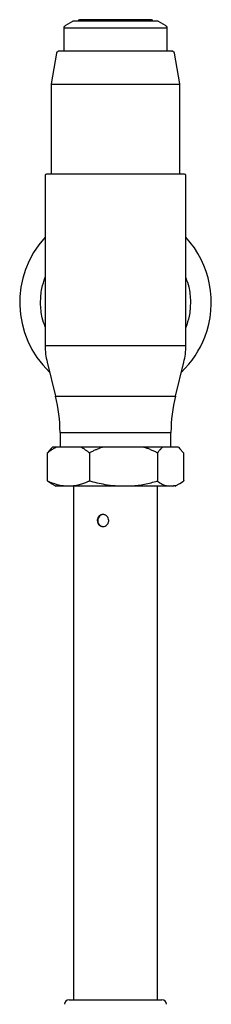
# Model space of a CAD drawing. Header units: millimetres. Extents: x 3674.572 to 3674.636, y 1914.146 to 1915.104.
# Tile 9 of 9: x 3674.572 to 3674.636, y 1914.776 to 1915.104. Entities that reach past the tile are written whole.
import ezdxf

# ---------------------------------------------------------------- set-up
doc = ezdxf.new("R2010")
doc.units = ezdxf.units.MM
doc.layers.add('SANINDUSA', color=3, linetype='Continuous')

msp = doc.modelspace()

# ---------------------------------------------------------------- linework, layer by layer
at = {"layer": 'SANINDUSA'}
for p, q in [((3674.589802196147, 1915.10356420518), (3674.587418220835, 1915.102187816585)), ((3674.620918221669, 1915.102187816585), (3674.61853424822, 1915.10356420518)), ((3674.586918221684, 1915.101321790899), (3674.586918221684, 1915.093631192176)), ((3674.618024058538, 1915.101321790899), (3674.586918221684, 1915.101321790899)), ((3674.621418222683, 1915.101321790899), (3674.618024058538, 1915.101321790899)), ((3674.621418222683, 1915.093631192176), (3674.621418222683, 1915.101321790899)), ((3674.584498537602, 1915.093011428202), (3674.582683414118, 1915.082717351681)), ((3674.625653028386, 1915.082717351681), (3674.623837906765, 1915.093011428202)), ((3674.582668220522, 1915.082543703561), (3674.582668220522, 1915.052581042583)), ((3674.62143781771, 1915.082543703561), (3674.582668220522, 1915.082543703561)), ((3674.62566822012, 1915.082543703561), (3674.62143781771, 1915.082543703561)), ((3674.62566822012, 1915.052581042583), (3674.62566822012, 1915.082543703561)), ((3674.580668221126, 1915.052131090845), (3674.580668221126, 1914.995455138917)), ((3674.627668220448, 1914.995455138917), (3674.627668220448, 1915.052131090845)), ((3674.580668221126, 1914.995455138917), (3674.627668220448, 1914.995455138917)), ((3674.581351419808, 1914.989890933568), (3674.584169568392, 1914.978587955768)), ((3674.624166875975, 1914.978587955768), (3674.626985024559, 1914.989890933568)), ((3674.584169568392, 1914.978587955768), (3674.624166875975, 1914.978587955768)), ((3674.585654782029, 1914.966491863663), (3674.585654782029, 1914.961631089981)), ((3674.585654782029, 1914.966491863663), (3674.622681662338, 1914.966491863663)), ((3674.622681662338, 1914.961631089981), (3674.622681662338, 1914.966491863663)), ((3674.581392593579, 1914.959592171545), (3674.581392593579, 1914.950436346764)), ((3674.581423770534, 1914.959592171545), (3674.581392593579, 1914.959592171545)), ((3674.582643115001, 1914.961105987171), (3674.581437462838, 1914.95969823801)), ((3674.583168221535, 1914.961631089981), (3674.582643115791, 1914.961105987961)), ((3674.584184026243, 1914.961631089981), (3674.583168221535, 1914.961631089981)), ((3674.592832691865, 1914.961631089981), (3674.584184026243, 1914.961631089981)), ((3674.599763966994, 1914.961631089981), (3674.592832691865, 1914.961631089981)), ((3674.595493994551, 1914.959592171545), (3674.595493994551, 1914.950436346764)), ((3674.613809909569, 1914.961631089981), (3674.599763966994, 1914.961631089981)), ((3674.619748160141, 1914.961631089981), (3674.613809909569, 1914.961631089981)), ((3674.618238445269, 1914.959592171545), (3674.618238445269, 1914.950436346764)), ((3674.625145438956, 1914.961631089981), (3674.619748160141, 1914.961631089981)), ((3674.625168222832, 1914.961631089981), (3674.625145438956, 1914.961631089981)), ((3674.625168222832, 1914.961631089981), (3674.625653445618, 1914.961066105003)), ((3674.625653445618, 1914.961066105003), (3674.626898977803, 1914.95969823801)), ((3674.626932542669, 1914.950436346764), (3674.626932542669, 1914.959592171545)), ((3674.582713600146, 1914.949507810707), (3674.581468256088, 1914.950306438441)), ((3674.582714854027, 1914.949507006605), (3674.584133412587, 1914.948651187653)), ((3674.624203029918, 1914.948651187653), (3674.625622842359, 1914.949507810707)), ((3674.625622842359, 1914.949507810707), (3674.626868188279, 1914.950306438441)), ((3674.590190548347, 1914.948631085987), (3674.586826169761, 1914.948631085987)), ((3674.59016822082, 1914.948631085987), (3674.59016822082, 1914.777311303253)), ((3674.609518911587, 1914.948631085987), (3674.604054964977, 1914.948631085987)), ((3674.618168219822, 1914.777311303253), (3674.618168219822, 1914.948631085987)), ((3674.623496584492, 1914.948631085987), (3674.621397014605, 1914.948631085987)), ((3674.623729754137, 1914.948631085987), (3674.623496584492, 1914.948631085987)), ((3674.624203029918, 1914.948651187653), (3674.623569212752, 1914.948651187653))]:
    msp.add_line(p, q, dxfattribs=at)
for centre, radius, start, end in [((3674.590052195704, 1915.103131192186), 0.0005000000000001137, 90, 120.0000000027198), ((3674.592168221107, 1915.103631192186), 0.0005000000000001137, 90, 180), ((3674.616168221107, 1915.103631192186), 0.0004999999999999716, 0, 90), ((3674.618284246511, 1915.103131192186), 0.0005000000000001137, 59.99999999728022, 90), ((3674.587918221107, 1915.101321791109), 0.0009999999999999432, 120.0000000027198, 180), ((3674.620418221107, 1915.101321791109), 0.001000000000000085, 0, 59.99999999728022), ((3674.585237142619, 1915.092881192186), 0.0007500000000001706, 90, 169.999999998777), ((3674.623099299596, 1915.092881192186), 0.0007500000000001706, 10.00000000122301, 90), ((3674.583668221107, 1915.082543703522), 0.001000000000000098, 169.999999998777, 180), ((3674.624668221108, 1915.082543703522), 0.001000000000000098, 0, 10.00000000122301), ((3674.581168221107, 1915.052131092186), 0.0005000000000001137, 90, 180), ((3674.627168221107, 1915.052131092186), 0.0005000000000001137, 0, 90), ((3674.604168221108, 1915.009881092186), 0.03199999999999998, 137.2544307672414, 226.5447066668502), ((3674.604168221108, 1915.009881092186), 0.03200000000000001, 338.8274344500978, 42.74556923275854), ((3674.604168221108, 1915.009881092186), 0.03200000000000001, 313.4552933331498, 338.8274344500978), ((3674.603668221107, 1914.995455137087), 0.02299999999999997, 180, 194.0000000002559), ((3674.604668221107, 1914.995455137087), 0.02299999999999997, 345.9999999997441, 0), ((3674.535654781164, 1914.966491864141), 0.04999999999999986, 0, 14.00000000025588), ((3674.672681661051, 1914.966491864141), 0.05, 165.9999999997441, 180), ((3674.584208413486, 1914.948781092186), 0.0001499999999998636, 239.9999999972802, 270), ((3674.586826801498, 1914.948748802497), 0.0001177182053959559, 236.0191783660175, 269.6925197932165), ((3674.604410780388, 1914.948648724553), 0.000356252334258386, 179.6038583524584, 182.8379568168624), ((3674.609511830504, 1914.948658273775), 2.8094795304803e-05, 284.5984111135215, 345.3909716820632), ((3674.623496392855, 1914.948773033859), 0.0001419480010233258, 270.0773519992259, 300.8641344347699), ((3674.624128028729, 1914.948781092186), 0.0001500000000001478, 270, 300.0000000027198), ((3674.588668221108, 1914.775811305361), 0.001499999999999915, 90, 180), ((3674.619668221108, 1914.775811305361), 0.001499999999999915, 0, 90)]:
    msp.add_arc(centre, radius, start, end, dxfattribs=at)
for points, knots in [([(3674.618284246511, 1915.103631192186), (3674.613084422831, 1915.103631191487), (3674.611649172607, 1915.103631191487), (3674.609067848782, 1915.103631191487), (3674.606256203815, 1915.103631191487), (3674.603348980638, 1915.103631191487), (3674.600536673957, 1915.103631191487), (3674.597972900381, 1915.103631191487), (3674.595712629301, 1915.103631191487), (3674.593741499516, 1915.103631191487), (3674.592074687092, 1915.103631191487), (3674.590839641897, 1915.103631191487), (3674.590131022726, 1915.103631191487), (3674.590118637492, 1915.103631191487), (3674.590113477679, 1915.103631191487)], [0, 0, 0, 0, 0.08359577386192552, 0.1706668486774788, 0.2595857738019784, 0.3485047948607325, 0.4355760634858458, 0.519171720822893, 0.5980431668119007, 0.6769145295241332, 0.7605105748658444, 0.8475815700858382, 0.93650095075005, 1, 1, 1, 1]), ([(3674.613807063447, 1915.104131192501), (3674.613339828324, 1915.104131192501), (3674.612377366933, 1915.104131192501), (3674.610508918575, 1915.104131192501), (3674.608338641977, 1915.104131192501), (3674.605941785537, 1915.104131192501), (3674.60347215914, 1915.104131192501), (3674.601080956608, 1915.104131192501), (3674.598901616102, 1915.104131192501), (3674.596980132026, 1915.104131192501), (3674.595304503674, 1915.104131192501), (3674.593887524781, 1915.104131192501), (3674.592837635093, 1915.104131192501), (3674.592235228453, 1915.104131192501), (3674.592224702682, 1915.104131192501), (3674.59222031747, 1915.104131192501)], [0, 0, 0, 0, 0.07310510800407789, 0.1505898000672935, 0.2312954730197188, 0.3137139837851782, 0.396132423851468, 0.4768381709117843, 0.5543224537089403, 0.6274280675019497, 0.7005336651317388, 0.778017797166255, 0.8587237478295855, 0.941141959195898, 1, 1, 1, 1]), ([(3674.616116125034, 1915.104131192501), (3674.616131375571, 1915.104131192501), (3674.616198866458, 1915.104131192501), (3674.615818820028, 1915.104131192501), (3674.615050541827, 1915.104131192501), (3674.614213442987, 1915.104131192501), (3674.613807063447, 1915.104131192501)], [0, 0, 0, 0, 0.09244617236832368, 0.4091183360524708, 0.7131495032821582, 0.9999999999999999, 0.9999999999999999, 0.9999999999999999, 0.9999999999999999]), ([(3674.619374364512, 1915.093631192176), (3674.61863726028, 1915.093631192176), (3674.617118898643, 1915.093631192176), (3674.614171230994, 1915.093631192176), (3674.610747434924, 1915.093631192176), (3674.606966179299, 1915.093631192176), (3674.603070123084, 1915.093631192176), (3674.599297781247, 1915.093631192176), (3674.595859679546, 1915.093631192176), (3674.592828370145, 1915.093631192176), (3674.590184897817, 1915.093631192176), (3674.587949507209, 1915.093631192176), (3674.586293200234, 1915.093631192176), (3674.585342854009, 1915.093631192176), (3674.585326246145, 1915.093631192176), (3674.585319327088, 1915.093631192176)], [0, 0, 0, 0, 0.07310536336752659, 0.1505898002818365, 0.2312956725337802, 0.313714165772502, 0.3961326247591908, 0.4768383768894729, 0.5543228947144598, 0.627428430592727, 0.7005338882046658, 0.7780184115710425, 0.8587243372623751, 0.9411426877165, 1, 1, 1, 1]), ([(3674.623017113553, 1915.093631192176), (3674.62304117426, 1915.093631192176), (3674.62314765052, 1915.093631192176), (3674.622548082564, 1915.093631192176), (3674.62133606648, 1915.093631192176), (3674.620015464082, 1915.093631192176), (3674.619374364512, 1915.093631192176)], [0, 0, 0, 0, 0.09244969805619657, 0.4091192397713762, 0.7131510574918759, 0.9999999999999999, 0.9999999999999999, 0.9999999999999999, 0.9999999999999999]), ([(3674.627168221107, 1915.052631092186), (3674.627168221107, 1915.052631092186), (3674.62474489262, 1915.052631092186), (3674.616118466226, 1915.052631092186), (3674.610268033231, 1915.052631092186), (3674.598068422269, 1915.052631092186), (3674.592217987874, 1915.052631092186), (3674.583591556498, 1915.052631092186), (3674.581168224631, 1915.052631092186), (3674.581168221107, 1915.052631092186)], [0, 0, 0, 0, 0.2499999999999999, 0.2499999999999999, 0.4999999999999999, 0.4999999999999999, 0.7499999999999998, 0.7499999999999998, 1, 1, 1, 1]), ([(3674.580668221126, 1915.001732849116), (3674.580316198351, 1915.002707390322), (3674.579391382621, 1915.005267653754), (3674.579046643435, 1915.009630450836), (3674.579364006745, 1915.014242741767), (3674.580266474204, 1915.017017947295), (3674.580668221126, 1915.018253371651)], [0, 0, 0, 0, 0.1837304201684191, 0.4826869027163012, 0.7697103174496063, 1, 1, 1, 1]), ([(3674.627668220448, 1915.018029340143), (3674.628020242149, 1915.017054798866), (3674.628945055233, 1915.014494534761), (3674.629289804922, 1915.010131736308), (3674.628972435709, 1915.005519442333), (3674.628069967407, 1915.002744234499), (3674.627668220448, 1915.001508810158)], [0, 0, 0, 0, 0.1837302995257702, 0.482686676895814, 0.7697104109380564, 1, 1, 1, 1]), ([(3674.581437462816, 1914.95969823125), (3674.581404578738, 1914.959649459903), (3674.581393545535, 1914.959625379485), (3674.58139302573, 1914.959599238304), (3674.581392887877, 1914.959592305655)], [0, 0, 0, 0, 0.7347997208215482, 1, 1, 1, 1]), ([(3674.584457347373, 1914.961631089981), (3674.584371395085, 1914.961584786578), (3674.584285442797, 1914.961538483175), (3674.584199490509, 1914.961492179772), (3674.584192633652, 1914.961488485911), (3674.584185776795, 1914.96148479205), (3674.584178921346, 1914.961481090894), (3674.584073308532, 1914.961424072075), (3674.583968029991, 1914.961365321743), (3674.583519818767, 1914.96110735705), (3674.583180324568, 1914.96089226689), (3674.582635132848, 1914.960519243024), (3674.582426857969, 1914.960370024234), (3674.582116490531, 1914.960138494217), (3674.582013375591, 1914.960060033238), (3674.581747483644, 1914.959853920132), (3674.581585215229, 1914.959724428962), (3674.581423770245, 1914.959592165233)], [0.5374925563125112, 0.5374925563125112, 0.5374925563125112, 0.5374925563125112, 0.9819730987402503, 0.9819730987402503, 0.9819730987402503, 1.017431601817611, 1.017431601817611, 1.017431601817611, 1.5636937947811, 1.5636937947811, 3.350772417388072, 3.350772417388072, 4.467696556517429, 4.467696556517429, 5.026158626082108, 5.026158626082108, 5.91244014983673, 5.91244014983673, 5.91244014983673, 5.91244014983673]), ([(3674.595433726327, 1914.959698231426), (3674.59531531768, 1914.959793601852), (3674.59508031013, 1914.959982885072), (3674.594727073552, 1914.96025320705), (3674.594376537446, 1914.960510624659), (3674.594028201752, 1914.960754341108), (3674.59368187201, 1914.960984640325), (3674.593337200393, 1914.961201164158), (3674.592994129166, 1914.961405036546), (3674.592764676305, 1914.96153039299), (3674.592650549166, 1914.961592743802), (3674.592650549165, 1914.961592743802), (3674.592650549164, 1914.961592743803), (3674.592650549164, 1914.961592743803), (3674.592627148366, 1914.961605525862), (3674.592603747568, 1914.961618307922), (3674.592580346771, 1914.961631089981)], [0, 0, 0, 0, 0.1312144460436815, 0.2604234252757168, 0.3877322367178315, 0.5132537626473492, 0.6371086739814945, 0.7594255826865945, 0.8803411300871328, 1, 1, 1, 1.000000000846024, 1.000000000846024, 1.000000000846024, 1.024540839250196, 1.024540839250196, 1.024540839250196, 1.024540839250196]), ([(3674.599944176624, 1914.961592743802), (3674.599779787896, 1914.96153746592), (3674.599449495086, 1914.961426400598), (3674.598955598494, 1914.961247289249), (3674.59845974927, 1914.961058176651), (3674.597961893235, 1914.960858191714), (3674.597461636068, 1914.960647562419), (3674.596958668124, 1914.960426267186), (3674.596452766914, 1914.960194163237), (3674.595943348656, 1914.959951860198), (3674.595604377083, 1914.959783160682), (3674.595433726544, 1914.95969823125)], [0, 0, 0, 0, 0.1063041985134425, 0.213588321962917, 0.3219549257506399, 0.4315015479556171, 0.5423207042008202, 0.6544999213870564, 0.7681218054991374, 0.8832641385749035, 1, 1, 1, 1]), ([(3674.599944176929, 1914.961592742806), (3674.599940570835, 1914.961604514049), (3674.59992564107, 1914.961611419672), (3674.599896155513, 1914.961620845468), (3674.599879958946, 1914.961623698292), (3674.599831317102, 1914.961629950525), (3674.59979783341, 1914.961631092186), (3674.599763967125, 1914.961631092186)], [0, 0, 0, 0, 0.2500000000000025, 0.2500000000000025, 0.500000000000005, 0.500000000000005, 1, 1, 1, 1]), ([(3674.613656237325, 1914.961592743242), (3674.613656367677, 1914.961604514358), (3674.613668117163, 1914.961611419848), (3674.613692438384, 1914.961620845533), (3674.613706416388, 1914.961623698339), (3674.613748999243, 1914.961629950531), (3674.61377913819, 1914.961631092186), (3674.61380990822, 1914.961631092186)], [0, 0, 0, 0, 0.2499999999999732, 0.2499999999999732, 0.4999999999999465, 0.4999999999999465, 1, 1, 1, 1]), ([(3674.618164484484, 1914.959698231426), (3674.617972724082, 1914.959793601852), (3674.617592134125, 1914.959982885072), (3674.617019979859, 1914.960253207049), (3674.61645217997, 1914.960510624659), (3674.615887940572, 1914.960754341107), (3674.615326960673, 1914.960984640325), (3674.614768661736, 1914.961201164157), (3674.614212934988, 1914.961405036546), (3674.613841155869, 1914.961530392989), (3674.613656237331, 1914.961592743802)], [0, 0, 0, 0, 0.131214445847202, 0.2604234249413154, 0.3877322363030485, 0.5132537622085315, 0.6371086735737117, 0.7594255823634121, 0.8803411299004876, 1, 1, 1, 1]), ([(3674.619904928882, 1914.961592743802), (3674.61984152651, 1914.96153746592), (3674.619714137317, 1914.961426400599), (3674.619523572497, 1914.961247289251), (3674.619332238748, 1914.961058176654), (3674.619140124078, 1914.960858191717), (3674.618947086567, 1914.960647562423), (3674.618753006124, 1914.960426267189), (3674.61855778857, 1914.960194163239), (3674.618361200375, 1914.959951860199), (3674.618230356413, 1914.959783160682), (3674.618164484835, 1914.95969823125)], [0, 0, 0, 0, 0.1063041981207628, 0.2135883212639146, 0.3219549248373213, 0.431501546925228, 0.5423207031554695, 0.6544999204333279, 0.7681218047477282, 0.8832641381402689, 1, 1, 1, 1]), ([(3674.61974816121, 1914.961631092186), (3674.619771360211, 1914.961631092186), (3674.619795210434, 1914.961629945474), (3674.619833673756, 1914.961623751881), (3674.619846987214, 1914.961620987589), (3674.619875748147, 1914.961611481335), (3674.619891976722, 1914.961604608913), (3674.619904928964, 1914.961592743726)], [0, 0, 0, 0, 0.4999999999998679, 0.4999999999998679, 0.7499999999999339, 0.7499999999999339, 1, 1, 1, 1]), ([(3674.586761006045, 1914.948651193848), (3674.586069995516, 1914.948741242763), (3674.585381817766, 1914.94888555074), (3674.583609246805, 1914.949380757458), (3674.582532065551, 1914.949803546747), (3674.581468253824, 1914.950306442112)], [5.349792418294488, 5.349792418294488, 5.349792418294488, 5.349792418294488, 8.738865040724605, 8.738865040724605, 14.16771308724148, 14.16771308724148, 14.16771308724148, 14.16771308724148]), ([(3674.595445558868, 1914.950306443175), (3674.594589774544, 1914.949903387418), (3674.593725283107, 1914.949551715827), (3674.592276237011, 1914.949085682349), (3674.591695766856, 1914.948931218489), (3674.590787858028, 1914.948747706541), (3674.590463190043, 1914.948693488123), (3674.590138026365, 1914.948651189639)], [14.5753272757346, 14.5753272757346, 14.5753272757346, 14.5753272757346, 18.92631771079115, 18.92631771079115, 21.80062183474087, 21.80062183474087, 23.3932552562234, 23.3932552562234, 23.3932552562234, 23.3932552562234]), ([(3674.604054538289, 1914.948651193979), (3674.602926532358, 1914.948741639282), (3674.601802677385, 1914.948886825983), (3674.5989199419, 1914.949383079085), (3674.597172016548, 1914.949804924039), (3674.59544555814, 1914.950306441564)], [5.40815381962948, 5.40815381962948, 5.40815381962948, 5.40815381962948, 8.812200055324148, 8.812200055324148, 14.22612109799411, 14.22612109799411, 14.22612109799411, 14.22612109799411]), ([(3674.609539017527, 1914.948651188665), (3674.610999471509, 1914.948768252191), (3674.612451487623, 1914.948977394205), (3674.615320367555, 1914.949542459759), (3674.616740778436, 1914.949898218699), (3674.618145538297, 1914.950306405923)], [0, 0, 0, 0, 0.5, 0.5, 1, 1, 1, 1]), ([(3674.618145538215, 1914.950306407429), (3674.618170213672, 1914.950318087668), (3674.618214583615, 1914.950355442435), (3674.618235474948, 1914.950409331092), (3674.61823844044, 1914.950436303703), (3674.618238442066, 1914.950436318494), (3674.618238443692, 1914.950436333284), (3674.618238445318, 1914.950436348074)], [0.0001075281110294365, 0.0001075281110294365, 0.0001075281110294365, 0.0001075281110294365, 0.5, 1, 1, 1, 1.000274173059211, 1.000274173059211, 1.000274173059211, 1.000274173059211]), ([(3674.61814553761, 1914.950306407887), (3674.618687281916, 1914.949898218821), (3674.61923501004, 1914.94954245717), (3674.620340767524, 1914.948977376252), (3674.620899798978, 1914.948768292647), (3674.621461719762, 1914.948651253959)], [0, 0, 0, 0, 0.5, 0.5, 1, 1, 1, 1]), ([(3674.586826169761, 1914.948631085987), (3674.586264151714, 1914.948631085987), (3674.585129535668, 1914.948631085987), (3674.584300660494, 1914.948631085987), (3674.584292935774, 1914.948631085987), (3674.584208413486, 1914.948631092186)], [0, 0, 0, 0, 0.3682407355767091, 0.7434135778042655, 1, 1, 1, 1]), ([(3674.60405496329, 1914.948631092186), (3674.603913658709, 1914.948631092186), (3674.603631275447, 1914.948631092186), (3674.603208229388, 1914.948631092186), (3674.602786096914, 1914.948631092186), (3674.602364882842, 1914.948631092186), (3674.60194458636, 1914.948631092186), (3674.601525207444, 1914.948631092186), (3674.601106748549, 1914.948631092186), (3674.600689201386, 1914.948631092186), (3674.599776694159, 1914.948631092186), (3674.598383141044, 1914.948631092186), (3674.596554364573, 1914.948631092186), (3674.594796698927, 1914.948631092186), (3674.593465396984, 1914.948631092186), (3674.592515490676, 1914.948631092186), (3674.591905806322, 1914.948631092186), (3674.59131475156, 1914.948631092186), (3674.59074047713, 1914.948631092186), (3674.590374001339, 1914.948631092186), (3674.590190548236, 1914.948631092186)], [0, 0, 0, 0, 0.02758438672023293, 0.05512467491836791, 0.08263319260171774, 0.1101223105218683, 0.1376044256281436, 0.1650919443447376, 0.1925972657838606, 0.2201327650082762, 0.2477107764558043, 0.3738407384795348, 0.5000050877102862, 0.6261350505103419, 0.7522994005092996, 0.8018957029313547, 0.8513916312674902, 0.9008594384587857, 0.950371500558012, 1, 1, 1, 1]), ([(3674.621397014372, 1914.948631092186), (3674.62132491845, 1914.948631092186), (3674.621180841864, 1914.948631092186), (3674.620955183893, 1914.948631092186), (3674.620722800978, 1914.948631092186), (3674.620482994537, 1914.948631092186), (3674.620235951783, 1914.948631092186), (3674.619981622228, 1914.948631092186), (3674.619720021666, 1914.948631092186), (3674.619451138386, 1914.948631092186), (3674.618846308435, 1914.948631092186), (3674.617848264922, 1914.948631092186), (3674.616369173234, 1914.948631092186), (3674.614775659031, 1914.948631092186), (3674.613423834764, 1914.948631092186), (3674.612381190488, 1914.948631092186), (3674.611681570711, 1914.948631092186), (3674.610971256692, 1914.948631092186), (3674.610250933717, 1914.948631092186), (3674.609763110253, 1914.948631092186), (3674.609518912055, 1914.948631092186)], [0, 0, 0, 0, 0.02758438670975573, 0.05512467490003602, 0.08263319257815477, 0.1101223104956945, 0.1376044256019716, 0.1650919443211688, 0.1925972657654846, 0.2201327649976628, 0.2477107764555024, 0.3738407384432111, 0.500005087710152, 0.6261350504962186, 0.7522994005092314, 0.8018957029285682, 0.851391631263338, 0.9008594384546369, 0.950371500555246, 0.9999999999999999, 0.9999999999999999, 0.9999999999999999, 0.9999999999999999]), ([(3674.599953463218, 1914.935131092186), (3674.599827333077, 1914.935131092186), (3674.599703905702, 1914.93514408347), (3674.599462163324, 1914.935194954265), (3674.59934259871, 1914.935233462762), (3674.59911576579, 1914.935333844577), (3674.59900867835, 1914.935395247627), (3674.598806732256, 1914.935540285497), (3674.598711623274, 1914.935624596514), (3674.59845657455, 1914.935900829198), (3674.598320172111, 1914.936123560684), (3674.598137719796, 1914.936604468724), (3674.598089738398, 1914.936867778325), (3674.598089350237, 1914.937259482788), (3674.598101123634, 1914.937392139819), (3674.598147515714, 1914.937648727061), (3674.598181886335, 1914.937773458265), (3674.598273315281, 1914.938015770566), (3674.598330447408, 1914.938132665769), (3674.598462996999, 1914.938349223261), (3674.59853899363, 1914.938450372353), (3674.598710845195, 1914.938636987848), (3674.598804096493, 1914.938719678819), (3674.599005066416, 1914.938864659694), (3674.599114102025, 1914.938927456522), (3674.599340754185, 1914.93902805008), (3674.599457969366, 1914.939066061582), (3674.59970034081, 1914.939117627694), (3674.599826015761, 1914.939130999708), (3674.600078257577, 1914.939131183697), (3674.60020284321, 1914.939118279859), (3674.600448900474, 1914.939067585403), (3674.600571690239, 1914.939029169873), (3674.600806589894, 1914.938928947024), (3674.600918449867, 1914.938867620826), (3674.601130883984, 1914.938722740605), (3674.601231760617, 1914.938638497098), (3674.60150388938, 1914.938362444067), (3674.601651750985, 1914.938139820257), (3674.601850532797, 1914.937659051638), (3674.601903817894, 1914.937396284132), (3674.601903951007, 1914.936999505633), (3674.601891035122, 1914.936869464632), (3674.601840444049, 1914.936613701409), (3674.601802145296, 1914.936486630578), (3674.601702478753, 1914.936244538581), (3674.601641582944, 1914.936129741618), (3674.60149813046, 1914.935912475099), (3674.601414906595, 1914.935809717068), (3674.60114313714, 1914.935533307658), (3674.600925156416, 1914.935384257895), (3674.600458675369, 1914.935184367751), (3674.600205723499, 1914.935131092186), (3674.599953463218, 1914.935131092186)], [0, 0, 0, 0, 0.03125000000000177, 0.03125000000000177, 0.06250000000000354, 0.06250000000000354, 0.0937500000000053, 0.0937500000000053, 0.1250000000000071, 0.1250000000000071, 0.1875000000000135, 0.1875000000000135, 0.2500000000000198, 0.2500000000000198, 0.2812500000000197, 0.2812500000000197, 0.3125000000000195, 0.3125000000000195, 0.3437500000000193, 0.3437500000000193, 0.3750000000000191, 0.3750000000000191, 0.4062500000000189, 0.4062500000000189, 0.4375000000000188, 0.4375000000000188, 0.4687500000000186, 0.4687500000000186, 0.5000000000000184, 0.5000000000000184, 0.5312500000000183, 0.5312500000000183, 0.5625000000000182, 0.5625000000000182, 0.5937500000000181, 0.5937500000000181, 0.625000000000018, 0.625000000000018, 0.6875000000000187, 0.6875000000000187, 0.7500000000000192, 0.7500000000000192, 0.7812500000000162, 0.7812500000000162, 0.8125000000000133, 0.8125000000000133, 0.8437500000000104, 0.8437500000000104, 0.8750000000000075, 0.8750000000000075, 0.9375000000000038, 0.9375000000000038, 1, 1, 1, 1]), ([(3674.600103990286, 1914.939131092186), (3674.599977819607, 1914.939131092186), (3674.599854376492, 1914.939118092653), (3674.599612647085, 1914.93906719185), (3674.599493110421, 1914.939028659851), (3674.599266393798, 1914.938928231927), (3674.599159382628, 1914.938866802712), (3674.598957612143, 1914.938721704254), (3674.598862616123, 1914.93863736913), (3674.598607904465, 1914.938361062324), (3674.59847173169, 1914.938138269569), (3674.598289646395, 1914.937657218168), (3674.598241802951, 1914.937393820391), (3674.598241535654, 1914.937001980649), (3674.598253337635, 1914.936869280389), (3674.598299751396, 1914.936612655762), (3674.598334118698, 1914.936487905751), (3674.598425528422, 1914.936245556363), (3674.598482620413, 1914.93612869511), (3674.598615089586, 1914.935912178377), (3674.598691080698, 1914.935811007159), (3674.598862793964, 1914.935624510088), (3674.598955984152, 1914.935541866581), (3674.59915687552, 1914.935396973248), (3674.599265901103, 1914.935334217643), (3674.599492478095, 1914.935233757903), (3674.599609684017, 1914.93519580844), (3674.599852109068, 1914.93514438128), (3674.599977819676, 1914.935131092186), (3674.600103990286, 1914.935131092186)], [0, 0, 0, 0, 0.06249999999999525, 0.06249999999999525, 0.1249999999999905, 0.1249999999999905, 0.1874999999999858, 0.1874999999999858, 0.249999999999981, 0.249999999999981, 0.3749999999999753, 0.3749999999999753, 0.4999999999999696, 0.4999999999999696, 0.5624999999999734, 0.5624999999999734, 0.6249999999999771, 0.6249999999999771, 0.687499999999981, 0.687499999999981, 0.7499999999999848, 0.7499999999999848, 0.8124999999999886, 0.8124999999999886, 0.8749999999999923, 0.8749999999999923, 0.9374999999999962, 0.9374999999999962, 1, 1, 1, 1]), ([(3674.588668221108, 1914.777311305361), (3674.588732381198, 1914.777311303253), (3674.588753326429, 1914.777311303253), (3674.589423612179, 1914.777311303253), (3674.590592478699, 1914.777311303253), (3674.592313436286, 1914.777311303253), (3674.594569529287, 1914.777311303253), (3674.597274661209, 1914.777311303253), (3674.60026992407, 1914.777311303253), (3674.603363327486, 1914.777311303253), (3674.606365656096, 1914.777311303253), (3674.609189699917, 1914.777311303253), (3674.611842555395, 1914.777311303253), (3674.614310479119, 1914.777311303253), (3674.616473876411, 1914.777311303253), (3674.618182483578, 1914.777311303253), (3674.619250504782, 1914.777311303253), (3674.619645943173, 1914.777311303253), (3674.619629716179, 1914.777311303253), (3674.619668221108, 1914.777311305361)], [0, 0, 0, 0, 0.04618445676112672, 0.1044427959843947, 0.1627005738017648, 0.2244483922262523, 0.2887630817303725, 0.3544425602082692, 0.4201222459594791, 0.4844369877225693, 0.5461846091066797, 0.6044426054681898, 0.6627005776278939, 0.724448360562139, 0.7887629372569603, 0.8544424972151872, 0.9201223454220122, 0.9844372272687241, 1, 1, 1, 1])]:
    msp.add_open_spline(points, degree=3, knots=knots, dxfattribs=at)
for points in [[(3674.59549399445, 1914.959592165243), (3674.59548389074, 1914.959612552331), (3674.595462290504, 1914.959653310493), (3674.595442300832, 1914.959685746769), (3674.595433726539, 1914.95969823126)], [(3674.618238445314, 1914.959592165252), (3674.618234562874, 1914.959612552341), (3674.61821702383, 1914.959653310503), (3674.618183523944, 1914.959685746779), (3674.618164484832, 1914.95969823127)], [(3674.626898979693, 1914.959698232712), (3674.626913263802, 1914.959685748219), (3674.626934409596, 1914.959653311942), (3674.626936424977, 1914.959612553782), (3674.626932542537, 1914.959592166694)], [(3674.581392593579, 1914.950436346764), (3674.581393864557, 1914.950409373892), (3674.581409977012, 1914.950355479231), (3674.581446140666, 1914.950318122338), (3674.581468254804, 1914.950306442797)], [(3674.59544555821, 1914.950306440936), (3674.595452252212, 1914.95031812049), (3674.595468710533, 1914.950355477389), (3674.595486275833, 1914.950409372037), (3674.595493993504, 1914.950436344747)], [(3674.626932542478, 1914.950436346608), (3674.626935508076, 1914.950409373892), (3674.626926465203, 1914.950355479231), (3674.626890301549, 1914.950318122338), (3674.62686818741, 1914.950306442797)], [(3674.590190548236, 1914.948631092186), (3674.590172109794, 1914.948631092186), (3674.590153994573, 1914.948638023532), (3674.590138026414, 1914.948651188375)]]:
    msp.add_open_spline(points, degree=3, dxfattribs=at)

doc.saveas('drawing.dxf')
